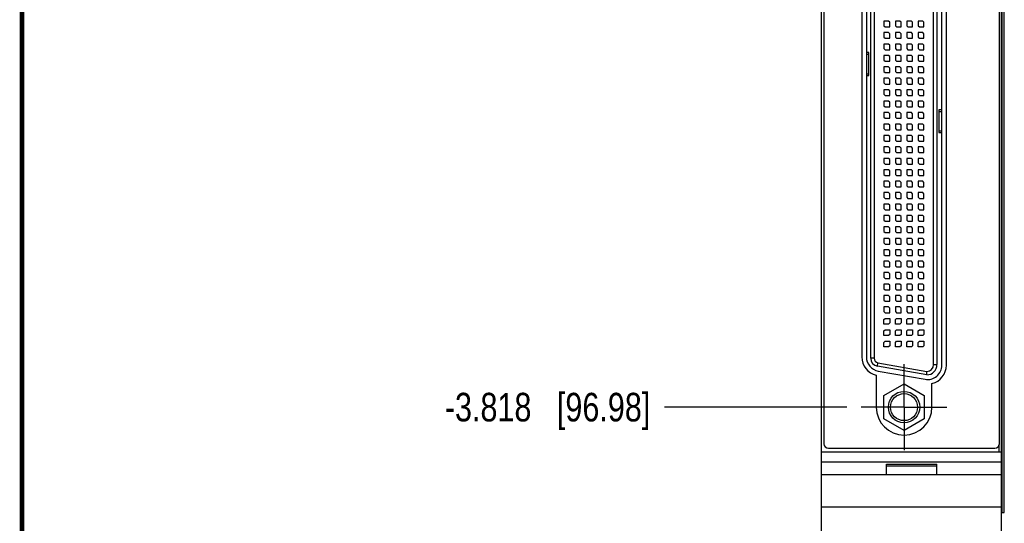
# Model space of a CAD drawing. Header units: inches. Extents: x 0.2 to 16.8, y 0.2 to 10.8.
# Tile 2 of 15: x 0.2 to 4.6, y 3.9 to 6.1. Entities that reach past the tile are written whole.
import ezdxf

# ---------------------------------------------------------------- set-up
doc = ezdxf.new("R2010")
doc.units = ezdxf.units.IN
doc.header["$LTSCALE"] = 0.935
doc.header["$MEASUREMENT"] = 0
doc.linetypes.add('CENTER', pattern=[0.6, 0.375, -0.075, 0.075, -0.075])
doc.layers.get('0').update_dxf_attribs({"linetype": 'CONTINUOUS'})
doc.layers.add('DEFAULT_1', color=7, linetype='CENTER')
doc.layers.add('DIMENSIONS', color=7, linetype='CONTINUOUS')
doc.styles.get("Standard").update_dxf_attribs({"font": 'txt', "width": 0.8})
doc.dimstyles.new('DIMSTYLE_2', dxfattribs={"dimtxt": 0.125, "dimasz": 0.18, "dimexe": 0.18, "dimexo": 0.0625, "dimgap": 0.09, "dimtad": 0, "dimtih": 1, "dimtoh": 1, "dimdec": 3, "dimzin": 4, "dimdsep": 46, "dimtxsty": 'STANDARD', "dimblk": '_FILLED', "dimblk1": '_FILLED', "dimblk2": '_FILLED', "dimcen": 0.09, "dimadec": 0, "dimazin": 0, "dimtp": 0.001, "dimtm": 0.001, "dimtfac": 1, "dimtdec": 3, "dimtofl": 0, "dimtmove": 0, "dimatfit": 3, "dimldrblk": '_FILLED', "dimfxl": 1, "dimtolj": 1, "dimtzin": 4, "dimarcsym": 0})

# ---------------------------------------------------------------- blocks, each defined once
blk = doc.blocks.new('*D7')
at = {"layer": 'DIMENSIONS', "color": 2, "linetype": 'CONTINUOUS'}
blk.add_line((3.8615, 4.3898), (3.063, 4.3898), dxfattribs=at)
at = {"layer": 'DIMENSIONS', "color": 2, "linetype": 'CONTINUOUS', "insert": (3.0005, 4.4523), "char_height": 0.125, "width": 1.425, "attachment_point": 3, "line_spacing_factor": 0.9}
blk.add_mtext('-3.818{\\Ftxt.shx;\\W1.000000;\\H0.125000; }[96.98]', dxfattribs=at)
blk = doc.blocks.new('_FILLED')
at = {"color": 0, "linetype": 'BYBLOCK'}
blk.add_solid([(0, 0), (-1, 0.174), (-1, -0.174)], dxfattribs=at)
blk = doc.blocks.new('*D8')
at = {"layer": 'DIMENSIONS', "color": 2, "linetype": 'CONTINUOUS'}
blk.add_line((3.748, 3.3868), (3.063, 3.3868), dxfattribs=at)
at = {"layer": 'DIMENSIONS', "color": 2, "linetype": 'CONTINUOUS', "insert": (3.0005, 3.4493), "char_height": 0.125, "width": 1.525, "attachment_point": 3, "line_spacing_factor": 0.9}
blk.add_mtext('-4.821{\\Ftxt.shx;\\W1.000000;\\H0.125000; }[122.45]', dxfattribs=at)

msp = doc.modelspace()

# ---------------------------------------------------------------- linework, layer by layer
at = {"color": 7, "linetype": 'CONTINUOUS'}
for p, q in [((3.7505, 3.1918), (3.7505, 8.3297)), ((4.5385, 3.1918), (4.5385, 8.3297)), ((3.7605, 8.2997), (3.7605, 4.2297)), ((4.5285, 4.2297), (4.5285, 8.2997)), ((4.5414, 3.9297), (4.5414, 7.9297)), ((4.55, 3.9297), (4.55, 7.9297)), ((4.5502, 3.9297), (4.5502, 7.9297)), ((4.2405, 4.5759), (4.2405, 7.2049)), ((4.2555, 7.2049), (4.2555, 4.5759)), ((4.2765, 4.573), (4.2765, 7.2066)), ((4.2965, 4.573), (4.2965, 7.2066)), ((3.9265, 7.1704), (3.9265, 4.6091)), ((3.9465, 7.1704), (3.9465, 4.6091)), ((3.9655, 4.6035), (3.9655, 7.1774)), ((3.9805, 7.1774), (3.9805, 4.6035)), ((4.0235, 6.0779), (4.0235, 6.0579)), ((4.0435, 6.0779), (4.0235, 6.0779)), ((4.0485, 6.0729), (4.0435, 6.0779)), ((4.0735, 6.0779), (4.0735, 6.0579)), ((4.0935, 6.0779), (4.0735, 6.0779)), ((4.0985, 6.0729), (4.0935, 6.0779)), ((4.1235, 6.0779), (4.1235, 6.0579)), ((4.1435, 6.0779), (4.1235, 6.0779)), ((4.1485, 6.0729), (4.1435, 6.0779)), ((4.1735, 6.0779), (4.1735, 6.0579)), ((4.1935, 6.0779), (4.1735, 6.0779)), ((4.1985, 6.0729), (4.1935, 6.0779)), ((4.0235, 6.0579), (4.0285, 6.0529)), ((4.0285, 6.0529), (4.0485, 6.0529)), ((4.0485, 6.0529), (4.0485, 6.0729)), ((4.0735, 6.0579), (4.0785, 6.0529)), ((4.0785, 6.0529), (4.0985, 6.0529)), ((4.0985, 6.0529), (4.0985, 6.0729)), ((4.1235, 6.0579), (4.1285, 6.0529)), ((4.1285, 6.0529), (4.1485, 6.0529)), ((4.1485, 6.0529), (4.1485, 6.0729)), ((4.1735, 6.0579), (4.1785, 6.0529)), ((4.1785, 6.0529), (4.1985, 6.0529)), ((4.1985, 6.0529), (4.1985, 6.0729)), ((4.0235, 6.0279), (4.0235, 6.0079)), ((4.0435, 6.0279), (4.0235, 6.0279)), ((4.0235, 6.0079), (4.0285, 6.0029)), ((4.0285, 6.0029), (4.0485, 6.0029)), ((4.0485, 6.0229), (4.0435, 6.0279)), ((4.0485, 6.0029), (4.0485, 6.0229)), ((4.0735, 6.0279), (4.0735, 6.0079)), ((4.0935, 6.0279), (4.0735, 6.0279)), ((4.0735, 6.0079), (4.0785, 6.0029)), ((4.0785, 6.0029), (4.0985, 6.0029)), ((4.0985, 6.0229), (4.0935, 6.0279)), ((4.0985, 6.0029), (4.0985, 6.0229)), ((4.1235, 6.0279), (4.1235, 6.0079)), ((4.1435, 6.0279), (4.1235, 6.0279)), ((4.1235, 6.0079), (4.1285, 6.0029)), ((4.1285, 6.0029), (4.1485, 6.0029)), ((4.1485, 6.0229), (4.1435, 6.0279)), ((4.1485, 6.0029), (4.1485, 6.0229)), ((4.1735, 6.0279), (4.1735, 6.0079)), ((4.1935, 6.0279), (4.1735, 6.0279)), ((4.1735, 6.0079), (4.1785, 6.0029)), ((4.1785, 6.0029), (4.1985, 6.0029)), ((4.1985, 6.0229), (4.1935, 6.0279)), ((4.1985, 6.0029), (4.1985, 6.0229)), ((4.0235, 5.9779), (4.0235, 5.9579)), ((4.0435, 5.9779), (4.0235, 5.9779)), ((4.0235, 5.9579), (4.0285, 5.9529)), ((4.0285, 5.9529), (4.0485, 5.9529)), ((4.0485, 5.9729), (4.0435, 5.9779)), ((4.0485, 5.9529), (4.0485, 5.9729)), ((4.0735, 5.9779), (4.0735, 5.9579)), ((4.0935, 5.9779), (4.0735, 5.9779)), ((4.0735, 5.9579), (4.0785, 5.9529)), ((4.0785, 5.9529), (4.0985, 5.9529)), ((4.0985, 5.9729), (4.0935, 5.9779)), ((4.0985, 5.9529), (4.0985, 5.9729)), ((4.1235, 5.9779), (4.1235, 5.9579)), ((4.1435, 5.9779), (4.1235, 5.9779)), ((4.1235, 5.9579), (4.1285, 5.9529)), ((4.1285, 5.9529), (4.1485, 5.9529)), ((4.1485, 5.9729), (4.1435, 5.9779)), ((4.1485, 5.9529), (4.1485, 5.9729)), ((4.1735, 5.9779), (4.1735, 5.9579)), ((4.1935, 5.9779), (4.1735, 5.9779)), ((4.1735, 5.9579), (4.1785, 5.9529)), ((4.1785, 5.9529), (4.1985, 5.9529)), ((4.1985, 5.9729), (4.1935, 5.9779)), ((4.1985, 5.9529), (4.1985, 5.9729)), ((3.9575, 5.9404), (3.9465, 5.9404)), ((3.9465, 5.9329), (3.9575, 5.9329)), ((3.9575, 5.8404), (3.9575, 5.9404)), ((4.0235, 5.9279), (4.0235, 5.9079)), ((4.0435, 5.9279), (4.0235, 5.9279)), ((4.0235, 5.9079), (4.0285, 5.9029)), ((4.0485, 5.9229), (4.0435, 5.9279)), ((4.0485, 5.9029), (4.0485, 5.9229)), ((4.0735, 5.9279), (4.0735, 5.9079)), ((4.0935, 5.9279), (4.0735, 5.9279)), ((4.0735, 5.9079), (4.0785, 5.9029)), ((4.0985, 5.9229), (4.0935, 5.9279)), ((4.0985, 5.9029), (4.0985, 5.9229)), ((4.1235, 5.9279), (4.1235, 5.9079)), ((4.1435, 5.9279), (4.1235, 5.9279)), ((4.1235, 5.9079), (4.1285, 5.9029)), ((4.1485, 5.9229), (4.1435, 5.9279)), ((4.1485, 5.9029), (4.1485, 5.9229)), ((4.1735, 5.9279), (4.1735, 5.9079)), ((4.1935, 5.9279), (4.1735, 5.9279)), ((4.1735, 5.9079), (4.1785, 5.9029)), ((4.1985, 5.9229), (4.1935, 5.9279)), ((4.1985, 5.9029), (4.1985, 5.9229)), ((4.0235, 5.8779), (4.0235, 5.8579)), ((4.0435, 5.8779), (4.0235, 5.8779)), ((4.0285, 5.9029), (4.0485, 5.9029)), ((4.0485, 5.8729), (4.0435, 5.8779)), ((4.0485, 5.8529), (4.0485, 5.8729)), ((4.0735, 5.8779), (4.0735, 5.8579)), ((4.0935, 5.8779), (4.0735, 5.8779)), ((4.0785, 5.9029), (4.0985, 5.9029)), ((4.0985, 5.8729), (4.0935, 5.8779)), ((4.0985, 5.8529), (4.0985, 5.8729)), ((4.1235, 5.8779), (4.1235, 5.8579)), ((4.1435, 5.8779), (4.1235, 5.8779)), ((4.1285, 5.9029), (4.1485, 5.9029)), ((4.1485, 5.8729), (4.1435, 5.8779)), ((4.1485, 5.8529), (4.1485, 5.8729)), ((4.1735, 5.8779), (4.1735, 5.8579)), ((4.1935, 5.8779), (4.1735, 5.8779)), ((4.1785, 5.9029), (4.1985, 5.9029)), ((4.1985, 5.8729), (4.1935, 5.8779)), ((4.1985, 5.8529), (4.1985, 5.8729)), ((3.9465, 5.8479), (3.9575, 5.8479)), ((3.9465, 5.8404), (3.9575, 5.8404)), ((4.0235, 5.8579), (4.0285, 5.8529)), ((4.0235, 5.8279), (4.0235, 5.8079)), ((4.0435, 5.8279), (4.0235, 5.8279)), ((4.0285, 5.8529), (4.0485, 5.8529)), ((4.0485, 5.8229), (4.0435, 5.8279)), ((4.0485, 5.8029), (4.0485, 5.8229)), ((4.0735, 5.8579), (4.0785, 5.8529)), ((4.0735, 5.8279), (4.0735, 5.8079)), ((4.0935, 5.8279), (4.0735, 5.8279)), ((4.0785, 5.8529), (4.0985, 5.8529)), ((4.0985, 5.8229), (4.0935, 5.8279)), ((4.0985, 5.8029), (4.0985, 5.8229)), ((4.1235, 5.8579), (4.1285, 5.8529)), ((4.1235, 5.8279), (4.1235, 5.8079)), ((4.1435, 5.8279), (4.1235, 5.8279)), ((4.1285, 5.8529), (4.1485, 5.8529)), ((4.1485, 5.8229), (4.1435, 5.8279)), ((4.1485, 5.8029), (4.1485, 5.8229)), ((4.1735, 5.8579), (4.1785, 5.8529)), ((4.1735, 5.8279), (4.1735, 5.8079)), ((4.1935, 5.8279), (4.1735, 5.8279)), ((4.1785, 5.8529), (4.1985, 5.8529)), ((4.1985, 5.8229), (4.1935, 5.8279)), ((4.1985, 5.8029), (4.1985, 5.8229)), ((4.0235, 5.8079), (4.0285, 5.8029)), ((4.0235, 5.7779), (4.0235, 5.7579)), ((4.0435, 5.7779), (4.0235, 5.7779)), ((4.0285, 5.8029), (4.0485, 5.8029)), ((4.0485, 5.7729), (4.0435, 5.7779)), ((4.0735, 5.8079), (4.0785, 5.8029)), ((4.0735, 5.7779), (4.0735, 5.7579)), ((4.0935, 5.7779), (4.0735, 5.7779)), ((4.0785, 5.8029), (4.0985, 5.8029)), ((4.0985, 5.7729), (4.0935, 5.7779)), ((4.1235, 5.8079), (4.1285, 5.8029)), ((4.1235, 5.7779), (4.1235, 5.7579)), ((4.1435, 5.7779), (4.1235, 5.7779)), ((4.1285, 5.8029), (4.1485, 5.8029)), ((4.1485, 5.7729), (4.1435, 5.7779)), ((4.1735, 5.8079), (4.1785, 5.8029)), ((4.1735, 5.7779), (4.1735, 5.7579)), ((4.1935, 5.7779), (4.1735, 5.7779)), ((4.1785, 5.8029), (4.1985, 5.8029)), ((4.1985, 5.7729), (4.1935, 5.7779)), ((4.0235, 5.7579), (4.0285, 5.7529)), ((4.0285, 5.7529), (4.0485, 5.7529)), ((4.0485, 5.7529), (4.0485, 5.7729)), ((4.0735, 5.7579), (4.0785, 5.7529)), ((4.0785, 5.7529), (4.0985, 5.7529)), ((4.0985, 5.7529), (4.0985, 5.7729)), ((4.1235, 5.7579), (4.1285, 5.7529)), ((4.1285, 5.7529), (4.1485, 5.7529)), ((4.1485, 5.7529), (4.1485, 5.7729)), ((4.1735, 5.7579), (4.1785, 5.7529)), ((4.1785, 5.7529), (4.1985, 5.7529)), ((4.1985, 5.7529), (4.1985, 5.7729)), ((4.0235, 5.7279), (4.0235, 5.7079)), ((4.0435, 5.7279), (4.0235, 5.7279)), ((4.0235, 5.7079), (4.0285, 5.7029)), ((4.0285, 5.7029), (4.0485, 5.7029)), ((4.0485, 5.7229), (4.0435, 5.7279)), ((4.0485, 5.7029), (4.0485, 5.7229)), ((4.0735, 5.7279), (4.0735, 5.7079)), ((4.0935, 5.7279), (4.0735, 5.7279)), ((4.0735, 5.7079), (4.0785, 5.7029)), ((4.0785, 5.7029), (4.0985, 5.7029)), ((4.0985, 5.7229), (4.0935, 5.7279)), ((4.0985, 5.7029), (4.0985, 5.7229)), ((4.1235, 5.7279), (4.1235, 5.7079)), ((4.1435, 5.7279), (4.1235, 5.7279)), ((4.1235, 5.7079), (4.1285, 5.7029)), ((4.1285, 5.7029), (4.1485, 5.7029)), ((4.1485, 5.7229), (4.1435, 5.7279)), ((4.1485, 5.7029), (4.1485, 5.7229)), ((4.1735, 5.7279), (4.1735, 5.7079)), ((4.1935, 5.7279), (4.1735, 5.7279)), ((4.1735, 5.7079), (4.1785, 5.7029)), ((4.1785, 5.7029), (4.1985, 5.7029)), ((4.1985, 5.7229), (4.1935, 5.7279)), ((4.1985, 5.7029), (4.1985, 5.7229)), ((4.2765, 5.6904), (4.2635, 5.6904)), ((4.2635, 5.6904), (4.2635, 5.5904)), ((4.0235, 5.6779), (4.0235, 5.6579)), ((4.0435, 5.6779), (4.0235, 5.6779)), ((4.0235, 5.6579), (4.0285, 5.6529)), ((4.0285, 5.6529), (4.0485, 5.6529)), ((4.0485, 5.6729), (4.0435, 5.6779)), ((4.0485, 5.6529), (4.0485, 5.6729)), ((4.0735, 5.6779), (4.0735, 5.6579)), ((4.0935, 5.6779), (4.0735, 5.6779)), ((4.0735, 5.6579), (4.0785, 5.6529)), ((4.0785, 5.6529), (4.0985, 5.6529)), ((4.0985, 5.6729), (4.0935, 5.6779)), ((4.0985, 5.6529), (4.0985, 5.6729)), ((4.1235, 5.6779), (4.1235, 5.6579)), ((4.1435, 5.6779), (4.1235, 5.6779)), ((4.1235, 5.6579), (4.1285, 5.6529)), ((4.1285, 5.6529), (4.1485, 5.6529)), ((4.1485, 5.6729), (4.1435, 5.6779)), ((4.1485, 5.6529), (4.1485, 5.6729)), ((4.1735, 5.6779), (4.1735, 5.6579)), ((4.1935, 5.6779), (4.1735, 5.6779)), ((4.1735, 5.6579), (4.1785, 5.6529)), ((4.1785, 5.6529), (4.1985, 5.6529)), ((4.1985, 5.6729), (4.1935, 5.6779)), ((4.1985, 5.6529), (4.1985, 5.6729)), ((4.2635, 5.6829), (4.2765, 5.6829)), ((4.0235, 5.6279), (4.0235, 5.6079)), ((4.0435, 5.6279), (4.0235, 5.6279)), ((4.0235, 5.6079), (4.0285, 5.6029)), ((4.0485, 5.6229), (4.0435, 5.6279)), ((4.0485, 5.6029), (4.0485, 5.6229)), ((4.0735, 5.6279), (4.0735, 5.6079)), ((4.0935, 5.6279), (4.0735, 5.6279)), ((4.0735, 5.6079), (4.0785, 5.6029)), ((4.0985, 5.6229), (4.0935, 5.6279)), ((4.0985, 5.6029), (4.0985, 5.6229)), ((4.1235, 5.6279), (4.1235, 5.6079)), ((4.1435, 5.6279), (4.1235, 5.6279)), ((4.1235, 5.6079), (4.1285, 5.6029)), ((4.1485, 5.6229), (4.1435, 5.6279)), ((4.1485, 5.6029), (4.1485, 5.6229)), ((4.1735, 5.6279), (4.1735, 5.6079)), ((4.1935, 5.6279), (4.1735, 5.6279)), ((4.1735, 5.6079), (4.1785, 5.6029)), ((4.1985, 5.6229), (4.1935, 5.6279)), ((4.1985, 5.6029), (4.1985, 5.6229)), ((4.0435, 5.5779), (4.0235, 5.5779)), ((4.0235, 5.5779), (4.0235, 5.5579)), ((4.0285, 5.6029), (4.0485, 5.6029)), ((4.0485, 5.5729), (4.0435, 5.5779)), ((4.0485, 5.5529), (4.0485, 5.5729)), ((4.0935, 5.5779), (4.0735, 5.5779)), ((4.0735, 5.5779), (4.0735, 5.5579)), ((4.0785, 5.6029), (4.0985, 5.6029)), ((4.0985, 5.5729), (4.0935, 5.5779)), ((4.0985, 5.5529), (4.0985, 5.5729)), ((4.1435, 5.5779), (4.1235, 5.5779)), ((4.1235, 5.5779), (4.1235, 5.5579)), ((4.1285, 5.6029), (4.1485, 5.6029)), ((4.1485, 5.5729), (4.1435, 5.5779)), ((4.1485, 5.5529), (4.1485, 5.5729)), ((4.1935, 5.5779), (4.1735, 5.5779)), ((4.1735, 5.5779), (4.1735, 5.5579)), ((4.1785, 5.6029), (4.1985, 5.6029)), ((4.1985, 5.5729), (4.1935, 5.5779)), ((4.1985, 5.5529), (4.1985, 5.5729)), ((4.2635, 5.5979), (4.2765, 5.5979)), ((4.2635, 5.5904), (4.2765, 5.5904)), ((4.0235, 5.5579), (4.0285, 5.5529)), ((4.0435, 5.5279), (4.0235, 5.5279)), ((4.0235, 5.5279), (4.0235, 5.5079)), ((4.0285, 5.5529), (4.0485, 5.5529)), ((4.0485, 5.5229), (4.0435, 5.5279)), ((4.0485, 5.5029), (4.0485, 5.5229)), ((4.0735, 5.5579), (4.0785, 5.5529)), ((4.0935, 5.5279), (4.0735, 5.5279)), ((4.0735, 5.5279), (4.0735, 5.5079)), ((4.0785, 5.5529), (4.0985, 5.5529)), ((4.0985, 5.5229), (4.0935, 5.5279)), ((4.0985, 5.5029), (4.0985, 5.5229)), ((4.1235, 5.5579), (4.1285, 5.5529)), ((4.1435, 5.5279), (4.1235, 5.5279)), ((4.1235, 5.5279), (4.1235, 5.5079)), ((4.1285, 5.5529), (4.1485, 5.5529)), ((4.1485, 5.5229), (4.1435, 5.5279)), ((4.1485, 5.5029), (4.1485, 5.5229)), ((4.1735, 5.5579), (4.1785, 5.5529)), ((4.1935, 5.5279), (4.1735, 5.5279)), ((4.1735, 5.5279), (4.1735, 5.5079)), ((4.1785, 5.5529), (4.1985, 5.5529)), ((4.1985, 5.5229), (4.1935, 5.5279)), ((4.1985, 5.5029), (4.1985, 5.5229)), ((4.0235, 5.5079), (4.0285, 5.5029)), ((4.0435, 5.4779), (4.0235, 5.4779)), ((4.0235, 5.4779), (4.0235, 5.4579)), ((4.0285, 5.5029), (4.0485, 5.5029)), ((4.0485, 5.4729), (4.0435, 5.4779)), ((4.0735, 5.5079), (4.0785, 5.5029)), ((4.0935, 5.4779), (4.0735, 5.4779)), ((4.0735, 5.4779), (4.0735, 5.4579)), ((4.0785, 5.5029), (4.0985, 5.5029)), ((4.0985, 5.4729), (4.0935, 5.4779)), ((4.1235, 5.5079), (4.1285, 5.5029)), ((4.1435, 5.4779), (4.1235, 5.4779)), ((4.1235, 5.4779), (4.1235, 5.4579)), ((4.1285, 5.5029), (4.1485, 5.5029)), ((4.1485, 5.4729), (4.1435, 5.4779)), ((4.1735, 5.5079), (4.1785, 5.5029)), ((4.1935, 5.4779), (4.1735, 5.4779)), ((4.1735, 5.4779), (4.1735, 5.4579)), ((4.1785, 5.5029), (4.1985, 5.5029)), ((4.1985, 5.4729), (4.1935, 5.4779)), ((4.0235, 5.4579), (4.0285, 5.4529)), ((4.0285, 5.4529), (4.0485, 5.4529)), ((4.0485, 5.4529), (4.0485, 5.4729)), ((4.0735, 5.4579), (4.0785, 5.4529)), ((4.0785, 5.4529), (4.0985, 5.4529)), ((4.0985, 5.4529), (4.0985, 5.4729)), ((4.1235, 5.4579), (4.1285, 5.4529)), ((4.1285, 5.4529), (4.1485, 5.4529)), ((4.1485, 5.4529), (4.1485, 5.4729)), ((4.1735, 5.4579), (4.1785, 5.4529)), ((4.1785, 5.4529), (4.1985, 5.4529)), ((4.1985, 5.4529), (4.1985, 5.4729)), ((4.0435, 5.4279), (4.0235, 5.4279)), ((4.0235, 5.4279), (4.0235, 5.4079)), ((4.0235, 5.4079), (4.0285, 5.4029)), ((4.0285, 5.4029), (4.0485, 5.4029)), ((4.0485, 5.4229), (4.0435, 5.4279)), ((4.0485, 5.4029), (4.0485, 5.4229)), ((4.0935, 5.4279), (4.0735, 5.4279)), ((4.0735, 5.4279), (4.0735, 5.4079)), ((4.0735, 5.4079), (4.0785, 5.4029)), ((4.0785, 5.4029), (4.0985, 5.4029)), ((4.0985, 5.4229), (4.0935, 5.4279)), ((4.0985, 5.4029), (4.0985, 5.4229)), ((4.1435, 5.4279), (4.1235, 5.4279)), ((4.1235, 5.4279), (4.1235, 5.4079)), ((4.1235, 5.4079), (4.1285, 5.4029)), ((4.1285, 5.4029), (4.1485, 5.4029)), ((4.1485, 5.4229), (4.1435, 5.4279)), ((4.1485, 5.4029), (4.1485, 5.4229)), ((4.1935, 5.4279), (4.1735, 5.4279)), ((4.1735, 5.4279), (4.1735, 5.4079)), ((4.1735, 5.4079), (4.1785, 5.4029)), ((4.1785, 5.4029), (4.1985, 5.4029)), ((4.1985, 5.4229), (4.1935, 5.4279)), ((4.1985, 5.4029), (4.1985, 5.4229)), ((4.0435, 5.3779), (4.0235, 5.3779)), ((4.0235, 5.3779), (4.0235, 5.3579)), ((4.0235, 5.3579), (4.0285, 5.3529)), ((4.0285, 5.3529), (4.0485, 5.3529)), ((4.0485, 5.3729), (4.0435, 5.3779)), ((4.0485, 5.3529), (4.0485, 5.3729)), ((4.0935, 5.3779), (4.0735, 5.3779)), ((4.0735, 5.3779), (4.0735, 5.3579)), ((4.0735, 5.3579), (4.0785, 5.3529)), ((4.0785, 5.3529), (4.0985, 5.3529)), ((4.0985, 5.3729), (4.0935, 5.3779)), ((4.0985, 5.3529), (4.0985, 5.3729)), ((4.1435, 5.3779), (4.1235, 5.3779)), ((4.1235, 5.3779), (4.1235, 5.3579)), ((4.1235, 5.3579), (4.1285, 5.3529)), ((4.1285, 5.3529), (4.1485, 5.3529)), ((4.1485, 5.3729), (4.1435, 5.3779)), ((4.1485, 5.3529), (4.1485, 5.3729)), ((4.1935, 5.3779), (4.1735, 5.3779)), ((4.1735, 5.3779), (4.1735, 5.3579)), ((4.1735, 5.3579), (4.1785, 5.3529)), ((4.1785, 5.3529), (4.1985, 5.3529)), ((4.1985, 5.3729), (4.1935, 5.3779)), ((4.1985, 5.3529), (4.1985, 5.3729)), ((4.0435, 5.3279), (4.0235, 5.3279)), ((4.0235, 5.3279), (4.0235, 5.3079)), ((4.0235, 5.3079), (4.0285, 5.3029)), ((4.0285, 5.3029), (4.0485, 5.3029)), ((4.0485, 5.3229), (4.0435, 5.3279)), ((4.0485, 5.3029), (4.0485, 5.3229)), ((4.0935, 5.3279), (4.0735, 5.3279)), ((4.0735, 5.3279), (4.0735, 5.3079)), ((4.0735, 5.3079), (4.0785, 5.3029)), ((4.0785, 5.3029), (4.0985, 5.3029)), ((4.0985, 5.3229), (4.0935, 5.3279)), ((4.0985, 5.3029), (4.0985, 5.3229)), ((4.1435, 5.3279), (4.1235, 5.3279)), ((4.1235, 5.3279), (4.1235, 5.3079)), ((4.1235, 5.3079), (4.1285, 5.3029)), ((4.1285, 5.3029), (4.1485, 5.3029)), ((4.1485, 5.3229), (4.1435, 5.3279)), ((4.1485, 5.3029), (4.1485, 5.3229)), ((4.1935, 5.3279), (4.1735, 5.3279)), ((4.1735, 5.3279), (4.1735, 5.3079)), ((4.1735, 5.3079), (4.1785, 5.3029)), ((4.1785, 5.3029), (4.1985, 5.3029)), ((4.1985, 5.3229), (4.1935, 5.3279)), ((4.1985, 5.3029), (4.1985, 5.3229)), ((4.0435, 5.2779), (4.0235, 5.2779)), ((4.0235, 5.2779), (4.0235, 5.2579)), ((4.0485, 5.2729), (4.0435, 5.2779)), ((4.0485, 5.2529), (4.0485, 5.2729)), ((4.0935, 5.2779), (4.0735, 5.2779)), ((4.0735, 5.2779), (4.0735, 5.2579)), ((4.0985, 5.2729), (4.0935, 5.2779)), ((4.0985, 5.2529), (4.0985, 5.2729)), ((4.1435, 5.2779), (4.1235, 5.2779)), ((4.1235, 5.2779), (4.1235, 5.2579)), ((4.1485, 5.2729), (4.1435, 5.2779)), ((4.1485, 5.2529), (4.1485, 5.2729)), ((4.1935, 5.2779), (4.1735, 5.2779)), ((4.1735, 5.2779), (4.1735, 5.2579)), ((4.1985, 5.2729), (4.1935, 5.2779)), ((4.1985, 5.2529), (4.1985, 5.2729)), ((4.0235, 5.2579), (4.0285, 5.2529)), ((4.0435, 5.2279), (4.0235, 5.2279)), ((4.0235, 5.2279), (4.0235, 5.2079)), ((4.0285, 5.2529), (4.0485, 5.2529)), ((4.0485, 5.2229), (4.0435, 5.2279)), ((4.0485, 5.2029), (4.0485, 5.2229)), ((4.0735, 5.2579), (4.0785, 5.2529)), ((4.0935, 5.2279), (4.0735, 5.2279)), ((4.0735, 5.2279), (4.0735, 5.2079)), ((4.0785, 5.2529), (4.0985, 5.2529)), ((4.0985, 5.2229), (4.0935, 5.2279)), ((4.0985, 5.2029), (4.0985, 5.2229)), ((4.1235, 5.2579), (4.1285, 5.2529)), ((4.1435, 5.2279), (4.1235, 5.2279)), ((4.1235, 5.2279), (4.1235, 5.2079)), ((4.1285, 5.2529), (4.1485, 5.2529)), ((4.1485, 5.2229), (4.1435, 5.2279)), ((4.1485, 5.2029), (4.1485, 5.2229)), ((4.1735, 5.2579), (4.1785, 5.2529)), ((4.1935, 5.2279), (4.1735, 5.2279)), ((4.1735, 5.2279), (4.1735, 5.2079)), ((4.1785, 5.2529), (4.1985, 5.2529)), ((4.1985, 5.2229), (4.1935, 5.2279)), ((4.1985, 5.2029), (4.1985, 5.2229)), ((4.0235, 5.2079), (4.0285, 5.2029)), ((4.0435, 5.1779), (4.0235, 5.1779)), ((4.0235, 5.1779), (4.0235, 5.1579)), ((4.0285, 5.2029), (4.0485, 5.2029)), ((4.0485, 5.1729), (4.0435, 5.1779)), ((4.0485, 5.1529), (4.0485, 5.1729)), ((4.0735, 5.2079), (4.0785, 5.2029)), ((4.0935, 5.1779), (4.0735, 5.1779)), ((4.0735, 5.1779), (4.0735, 5.1579)), ((4.0785, 5.2029), (4.0985, 5.2029)), ((4.0985, 5.1729), (4.0935, 5.1779)), ((4.0985, 5.1529), (4.0985, 5.1729)), ((4.1235, 5.2079), (4.1285, 5.2029)), ((4.1435, 5.1779), (4.1235, 5.1779)), ((4.1235, 5.1779), (4.1235, 5.1579)), ((4.1285, 5.2029), (4.1485, 5.2029)), ((4.1485, 5.1729), (4.1435, 5.1779)), ((4.1485, 5.1529), (4.1485, 5.1729)), ((4.1735, 5.2079), (4.1785, 5.2029)), ((4.1935, 5.1779), (4.1735, 5.1779)), ((4.1735, 5.1779), (4.1735, 5.1579)), ((4.1785, 5.2029), (4.1985, 5.2029)), ((4.1985, 5.1729), (4.1935, 5.1779)), ((4.1985, 5.1529), (4.1985, 5.1729)), ((4.0235, 5.1579), (4.0285, 5.1529)), ((4.0285, 5.1529), (4.0485, 5.1529)), ((4.0735, 5.1579), (4.0785, 5.1529)), ((4.0785, 5.1529), (4.0985, 5.1529)), ((4.1235, 5.1579), (4.1285, 5.1529)), ((4.1285, 5.1529), (4.1485, 5.1529)), ((4.1735, 5.1579), (4.1785, 5.1529)), ((4.1785, 5.1529), (4.1985, 5.1529)), ((4.0435, 5.1279), (4.0235, 5.1279)), ((4.0235, 5.1279), (4.0235, 5.1079)), ((4.0235, 5.1079), (4.0285, 5.1029)), ((4.0285, 5.1029), (4.0485, 5.1029)), ((4.0485, 5.1229), (4.0435, 5.1279)), ((4.0485, 5.1029), (4.0485, 5.1229)), ((4.0935, 5.1279), (4.0735, 5.1279)), ((4.0735, 5.1279), (4.0735, 5.1079)), ((4.0735, 5.1079), (4.0785, 5.1029)), ((4.0785, 5.1029), (4.0985, 5.1029)), ((4.0985, 5.1229), (4.0935, 5.1279)), ((4.0985, 5.1029), (4.0985, 5.1229)), ((4.1435, 5.1279), (4.1235, 5.1279)), ((4.1235, 5.1279), (4.1235, 5.1079)), ((4.1235, 5.1079), (4.1285, 5.1029)), ((4.1285, 5.1029), (4.1485, 5.1029)), ((4.1485, 5.1229), (4.1435, 5.1279)), ((4.1485, 5.1029), (4.1485, 5.1229)), ((4.1935, 5.1279), (4.1735, 5.1279)), ((4.1735, 5.1279), (4.1735, 5.1079)), ((4.1735, 5.1079), (4.1785, 5.1029)), ((4.1785, 5.1029), (4.1985, 5.1029)), ((4.1985, 5.1229), (4.1935, 5.1279)), ((4.1985, 5.1029), (4.1985, 5.1229)), ((4.0435, 5.0779), (4.0235, 5.0779)), ((4.0235, 5.0779), (4.0235, 5.0579)), ((4.0235, 5.0579), (4.0285, 5.0529)), ((4.0285, 5.0529), (4.0485, 5.0529)), ((4.0485, 5.0729), (4.0435, 5.0779)), ((4.0485, 5.0529), (4.0485, 5.0729)), ((4.0935, 5.0779), (4.0735, 5.0779)), ((4.0735, 5.0779), (4.0735, 5.0579)), ((4.0735, 5.0579), (4.0785, 5.0529)), ((4.0785, 5.0529), (4.0985, 5.0529)), ((4.0985, 5.0729), (4.0935, 5.0779)), ((4.0985, 5.0529), (4.0985, 5.0729)), ((4.1435, 5.0779), (4.1235, 5.0779)), ((4.1235, 5.0779), (4.1235, 5.0579)), ((4.1235, 5.0579), (4.1285, 5.0529)), ((4.1285, 5.0529), (4.1485, 5.0529)), ((4.1485, 5.0729), (4.1435, 5.0779)), ((4.1485, 5.0529), (4.1485, 5.0729)), ((4.1935, 5.0779), (4.1735, 5.0779)), ((4.1735, 5.0779), (4.1735, 5.0579)), ((4.1735, 5.0579), (4.1785, 5.0529)), ((4.1785, 5.0529), (4.1985, 5.0529)), ((4.1985, 5.0729), (4.1935, 5.0779)), ((4.1985, 5.0529), (4.1985, 5.0729)), ((4.0435, 5.0279), (4.0235, 5.0279)), ((4.0235, 5.0279), (4.0235, 5.0079)), ((4.0235, 5.0079), (4.0285, 5.0029)), ((4.0285, 5.0029), (4.0485, 5.0029)), ((4.0485, 5.0229), (4.0435, 5.0279)), ((4.0485, 5.0029), (4.0485, 5.0229)), ((4.0935, 5.0279), (4.0735, 5.0279)), ((4.0735, 5.0279), (4.0735, 5.0079)), ((4.0735, 5.0079), (4.0785, 5.0029)), ((4.0785, 5.0029), (4.0985, 5.0029)), ((4.0985, 5.0229), (4.0935, 5.0279)), ((4.0985, 5.0029), (4.0985, 5.0229)), ((4.1435, 5.0279), (4.1235, 5.0279)), ((4.1235, 5.0279), (4.1235, 5.0079)), ((4.1235, 5.0079), (4.1285, 5.0029)), ((4.1285, 5.0029), (4.1485, 5.0029)), ((4.1485, 5.0229), (4.1435, 5.0279)), ((4.1485, 5.0029), (4.1485, 5.0229)), ((4.1935, 5.0279), (4.1735, 5.0279)), ((4.1735, 5.0279), (4.1735, 5.0079)), ((4.1735, 5.0079), (4.1785, 5.0029)), ((4.1785, 5.0029), (4.1985, 5.0029)), ((4.1985, 5.0229), (4.1935, 5.0279)), ((4.1985, 5.0029), (4.1985, 5.0229)), ((4.0435, 4.9779), (4.0235, 4.9779)), ((4.0235, 4.9779), (4.0235, 4.9579)), ((4.0235, 4.9579), (4.0285, 4.9529)), ((4.0485, 4.9729), (4.0435, 4.9779)), ((4.0485, 4.9529), (4.0485, 4.9729)), ((4.0935, 4.9779), (4.0735, 4.9779)), ((4.0735, 4.9779), (4.0735, 4.9579)), ((4.0735, 4.9579), (4.0785, 4.9529)), ((4.0985, 4.9729), (4.0935, 4.9779)), ((4.0985, 4.9529), (4.0985, 4.9729)), ((4.1435, 4.9779), (4.1235, 4.9779)), ((4.1235, 4.9779), (4.1235, 4.9579)), ((4.1235, 4.9579), (4.1285, 4.9529)), ((4.1485, 4.9729), (4.1435, 4.9779)), ((4.1485, 4.9529), (4.1485, 4.9729)), ((4.1935, 4.9779), (4.1735, 4.9779)), ((4.1735, 4.9779), (4.1735, 4.9579)), ((4.1735, 4.9579), (4.1785, 4.9529)), ((4.1985, 4.9729), (4.1935, 4.9779)), ((4.1985, 4.9529), (4.1985, 4.9729)), ((4.0435, 4.9279), (4.0235, 4.9279)), ((4.0235, 4.9279), (4.0235, 4.9079)), ((4.0285, 4.9529), (4.0485, 4.9529)), ((4.0485, 4.9229), (4.0435, 4.9279)), ((4.0485, 4.9029), (4.0485, 4.9229)), ((4.0935, 4.9279), (4.0735, 4.9279)), ((4.0735, 4.9279), (4.0735, 4.9079)), ((4.0785, 4.9529), (4.0985, 4.9529)), ((4.0985, 4.9229), (4.0935, 4.9279)), ((4.0985, 4.9029), (4.0985, 4.9229)), ((4.1435, 4.9279), (4.1235, 4.9279)), ((4.1235, 4.9279), (4.1235, 4.9079)), ((4.1285, 4.9529), (4.1485, 4.9529)), ((4.1485, 4.9229), (4.1435, 4.9279)), ((4.1485, 4.9029), (4.1485, 4.9229)), ((4.1935, 4.9279), (4.1735, 4.9279)), ((4.1735, 4.9279), (4.1735, 4.9079)), ((4.1785, 4.9529), (4.1985, 4.9529)), ((4.1985, 4.9229), (4.1935, 4.9279)), ((4.1985, 4.9029), (4.1985, 4.9229)), ((4.0235, 4.9079), (4.0285, 4.9029)), ((4.0435, 4.8779), (4.0235, 4.8779)), ((4.0235, 4.8779), (4.0235, 4.8579)), ((4.0285, 4.9029), (4.0485, 4.9029)), ((4.0485, 4.8729), (4.0435, 4.8779)), ((4.0485, 4.8529), (4.0485, 4.8729)), ((4.0735, 4.9079), (4.0785, 4.9029)), ((4.0935, 4.8779), (4.0735, 4.8779)), ((4.0735, 4.8779), (4.0735, 4.8579)), ((4.0785, 4.9029), (4.0985, 4.9029)), ((4.0985, 4.8729), (4.0935, 4.8779)), ((4.0985, 4.8529), (4.0985, 4.8729)), ((4.1235, 4.9079), (4.1285, 4.9029)), ((4.1435, 4.8779), (4.1235, 4.8779)), ((4.1235, 4.8779), (4.1235, 4.8579)), ((4.1285, 4.9029), (4.1485, 4.9029)), ((4.1485, 4.8729), (4.1435, 4.8779)), ((4.1485, 4.8529), (4.1485, 4.8729)), ((4.1735, 4.9079), (4.1785, 4.9029)), ((4.1935, 4.8779), (4.1735, 4.8779)), ((4.1735, 4.8779), (4.1735, 4.8579)), ((4.1785, 4.9029), (4.1985, 4.9029)), ((4.1985, 4.8729), (4.1935, 4.8779)), ((4.1985, 4.8529), (4.1985, 4.8729)), ((4.0235, 4.8579), (4.0285, 4.8529)), ((4.0435, 4.8279), (4.0235, 4.8279)), ((4.0235, 4.8279), (4.0235, 4.8079)), ((4.0285, 4.8529), (4.0485, 4.8529)), ((4.0485, 4.8229), (4.0435, 4.8279)), ((4.0735, 4.8579), (4.0785, 4.8529)), ((4.0935, 4.8279), (4.0735, 4.8279)), ((4.0735, 4.8279), (4.0735, 4.8079)), ((4.0785, 4.8529), (4.0985, 4.8529)), ((4.0985, 4.8229), (4.0935, 4.8279)), ((4.1235, 4.8579), (4.1285, 4.8529)), ((4.1435, 4.8279), (4.1235, 4.8279)), ((4.1235, 4.8279), (4.1235, 4.8079)), ((4.1285, 4.8529), (4.1485, 4.8529)), ((4.1485, 4.8229), (4.1435, 4.8279)), ((4.1735, 4.8579), (4.1785, 4.8529)), ((4.1935, 4.8279), (4.1735, 4.8279)), ((4.1735, 4.8279), (4.1735, 4.8079)), ((4.1785, 4.8529), (4.1985, 4.8529)), ((4.1985, 4.8229), (4.1935, 4.8279)), ((4.0235, 4.8079), (4.0285, 4.8029)), ((4.0285, 4.8029), (4.0485, 4.8029)), ((4.0485, 4.8029), (4.0485, 4.8229)), ((4.0735, 4.8079), (4.0785, 4.8029)), ((4.0785, 4.8029), (4.0985, 4.8029)), ((4.0985, 4.8029), (4.0985, 4.8229)), ((4.1235, 4.8079), (4.1285, 4.8029)), ((4.1285, 4.8029), (4.1485, 4.8029)), ((4.1485, 4.8029), (4.1485, 4.8229)), ((4.1735, 4.8079), (4.1785, 4.8029)), ((4.1785, 4.8029), (4.1985, 4.8029)), ((4.1985, 4.8029), (4.1985, 4.8229)), ((4.0235, 4.7729), (4.0285, 4.7779)), ((4.0235, 4.7529), (4.0235, 4.7729)), ((4.0435, 4.7529), (4.0235, 4.7529)), ((4.0285, 4.7779), (4.0485, 4.7779)), ((4.0485, 4.7579), (4.0435, 4.7529)), ((4.0485, 4.7779), (4.0485, 4.7579)), ((4.0735, 4.7729), (4.0785, 4.7779)), ((4.0735, 4.7529), (4.0735, 4.7729)), ((4.0935, 4.7529), (4.0735, 4.7529)), ((4.0785, 4.7779), (4.0985, 4.7779)), ((4.0985, 4.7579), (4.0935, 4.7529)), ((4.0985, 4.7779), (4.0985, 4.7579)), ((4.1235, 4.7729), (4.1285, 4.7779)), ((4.1235, 4.7529), (4.1235, 4.7729)), ((4.1435, 4.7529), (4.1235, 4.7529)), ((4.1285, 4.7779), (4.1485, 4.7779)), ((4.1485, 4.7579), (4.1435, 4.7529)), ((4.1485, 4.7779), (4.1485, 4.7579)), ((4.1735, 4.7729), (4.1785, 4.7779)), ((4.1735, 4.7529), (4.1735, 4.7729)), ((4.1935, 4.7529), (4.1735, 4.7529)), ((4.1785, 4.7779), (4.1985, 4.7779)), ((4.1985, 4.7579), (4.1935, 4.7529)), ((4.1985, 4.7779), (4.1985, 4.7579)), ((4.0235, 4.7229), (4.0285, 4.7279)), ((4.0235, 4.7029), (4.0235, 4.7229)), ((4.0435, 4.7029), (4.0235, 4.7029)), ((4.0285, 4.7279), (4.0485, 4.7279)), ((4.0485, 4.7079), (4.0435, 4.7029)), ((4.0485, 4.7279), (4.0485, 4.7079)), ((4.0735, 4.7229), (4.0785, 4.7279)), ((4.0735, 4.7029), (4.0735, 4.7229)), ((4.0935, 4.7029), (4.0735, 4.7029)), ((4.0785, 4.7279), (4.0985, 4.7279)), ((4.0985, 4.7079), (4.0935, 4.7029)), ((4.0985, 4.7279), (4.0985, 4.7079)), ((4.1235, 4.7229), (4.1285, 4.7279)), ((4.1235, 4.7029), (4.1235, 4.7229)), ((4.1435, 4.7029), (4.1235, 4.7029)), ((4.1285, 4.7279), (4.1485, 4.7279)), ((4.1485, 4.7079), (4.1435, 4.7029)), ((4.1485, 4.7279), (4.1485, 4.7079)), ((4.1735, 4.7229), (4.1785, 4.7279)), ((4.1735, 4.7029), (4.1735, 4.7229)), ((4.1935, 4.7029), (4.1735, 4.7029)), ((4.1785, 4.7279), (4.1985, 4.7279)), ((4.1985, 4.7079), (4.1935, 4.7029)), ((4.1985, 4.7279), (4.1985, 4.7079)), ((4.0235, 4.6729), (4.0285, 4.6779)), ((4.0235, 4.6529), (4.0235, 4.6729)), ((4.0285, 4.6779), (4.0485, 4.6779)), ((4.0485, 4.6579), (4.0435, 4.6529)), ((4.0485, 4.6779), (4.0485, 4.6579)), ((4.0735, 4.6729), (4.0785, 4.6779)), ((4.0735, 4.6529), (4.0735, 4.6729)), ((4.0785, 4.6779), (4.0985, 4.6779)), ((4.0985, 4.6579), (4.0935, 4.6529)), ((4.0985, 4.6779), (4.0985, 4.6579)), ((4.1235, 4.6729), (4.1285, 4.6779)), ((4.1235, 4.6529), (4.1235, 4.6729)), ((4.1285, 4.6779), (4.1485, 4.6779)), ((4.1485, 4.6579), (4.1435, 4.6529)), ((4.1485, 4.6779), (4.1485, 4.6579)), ((4.1735, 4.6729), (4.1785, 4.6779)), ((4.1735, 4.6529), (4.1735, 4.6729)), ((4.1785, 4.6779), (4.1985, 4.6779)), ((4.1985, 4.6579), (4.1935, 4.6529)), ((4.1985, 4.6779), (4.1985, 4.6579)), ((4.0435, 4.6529), (4.0235, 4.6529)), ((4.0935, 4.6529), (4.0735, 4.6529)), ((4.1435, 4.6529), (4.1235, 4.6529)), ((4.1935, 4.6529), (4.1735, 4.6529)), ((3.9805, 4.6035), (3.9655, 4.6035)), ((3.9944, 4.569), (3.997, 4.5838)), ((4.2105, 4.5309), (3.9944, 4.569)), ((3.997, 4.5838), (4.2116, 4.5459)), ((4.2405, 4.5759), (4.2555, 4.5759)), ((3.9895, 4.5294), (3.9895, 4.3898)), ((3.9981, 4.5476), (4.2031, 4.5114)), ((4.2105, 4.5309), (4.2116, 4.5459)), ((4.0229, 4.4409), (4.1115, 4.4921)), ((4.1115, 4.4921), (4.2, 4.4409)), ((4.2335, 4.3898), (4.2335, 4.4932)), ((4.0229, 4.3386), (4.0229, 4.4409)), ((4.2, 4.4409), (4.2, 4.3386)), ((4.1115, 4.2875), (4.0229, 4.3386)), ((4.2, 4.3386), (4.1115, 4.2875)), ((3.7505, 4.1938), (4.5385, 4.1938)), ((3.7805, 4.2097), (4.5085, 4.2097)), ((4.5265, 4.2223), (4.5265, 4.1938)), ((3.7505, 4.1508), (4.5385, 4.1508)), ((4.0345, 4.1408), (4.2545, 4.1408)), ((4.0345, 4.0938), (4.0345, 4.1408)), ((4.2545, 4.0938), (4.2545, 4.1408)), ((4.0345, 4.1338), (4.2545, 4.1338)), ((4.5385, 4.0938), (3.7505, 4.0938)), ((3.7505, 3.9538), (4.5385, 3.9538)), ((4.5385, 3.9297), (4.5502, 3.9297))]:
    msp.add_line(p, q, dxfattribs=at)
at = {"color": 7, "linetype": 'CONTINUOUS', "const_width": 0.02}
msp.add_lwpolyline([(0.25, 10.7586), (0.25, 0.2586)], dxfattribs=at)
at = {"color": 7, "linetype": 'CONTINUOUS'}
for radius in [0.0689, 0.0591]:
    msp.add_circle((4.1115, 4.3898), radius, dxfattribs=at)
for centre, radius, start, end in [((4.0085, 4.6091), 0.082, 180, 256.6024), ((4.009, 4.6091), 0.0625, 180, 260), ((4.0005, 4.6035), 0.035, 180, 260), ((4.0005, 4.6035), 0.02, 180, 260), ((4.214, 4.573), 0.0625, 260, 360), ((4.2105, 4.5759), 0.045, 270, 360), ((4.2105, 4.5759), 0.03, 272.2553, 360), ((4.2145, 4.573), 0.082, 283.3976, 360), ((4.1115, 4.3898), 0.122, 180, 360), ((3.7805, 4.2297), 0.02, 180, 270), ((4.5085, 4.2297), 0.02, 270, 360)]:
    msp.add_arc(centre, radius, start, end, dxfattribs=at)
at = {"layer": 'DEFAULT_1', "color": 7, "linetype": 'CENTER'}
for q in [(4.1115, 4.5773), (3.924, 4.3898), (4.299, 4.3898), (4.1115, 4.2023)]:
    msp.add_line((4.1115, 4.3898), q, dxfattribs=at)

# ---------------------------------------------------------------- dimensions: what is measured, and where the dimension line sits
at = {"layer": 'DIMENSIONS', "color": 2, "linetype": 'CONTINUOUS'}
for feature_location, offset, picture, middle in [((3.748, 3.3868), (-0.685, 0), '*D8', (1.988, 3.3868)), ((3.8615, 4.3898), (-0.7985, 0), '*D7', (2.038, 4.3898))]:
    dim = msp.add_ordinate_dim(feature_location=feature_location, offset=offset, dtype=0, origin=(3.801, 8.2077), text='-<>', dimstyle='DIMSTYLE_2', dxfattribs=at)
    dim.commit()
    dim.dimension.update_dxf_attribs({"geometry": picture, "text_midpoint": middle})

doc.saveas('drawing.dxf')
